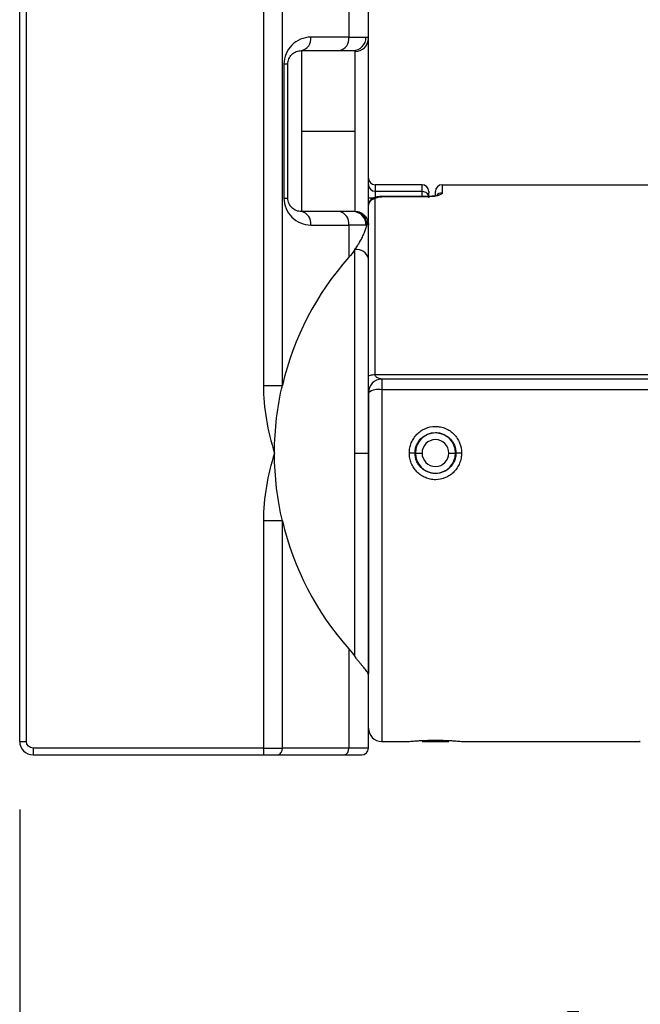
# Model space of a CAD drawing. Header units: millimetres. Extents: x 25 to 1092, y 25 to 838.
# Tile 60 of 81: x 536 to 582, y 427 to 501. Entities that reach past the tile are written whole.
import ezdxf

# ---------------------------------------------------------------- set-up
doc = ezdxf.new("R2010")
doc.units = ezdxf.units.MM
doc.header["$LTSCALE"] = 4
doc.linetypes.add('SLD-Solid', pattern=[0])
doc.layers.add('DIMENSIONS', color=140, linetype='SLD-Solid', lineweight=25)
doc.styles.add('SLDTEXTSTYLE0', font='VERDANA.TTF')
doc.dimstyles.new('SLDDIMSTYLE4', dxfattribs={"dimtxt": 8.632031, "dimasz": 13.208, "dimexe": 0, "dimexo": 0.0625, "dimgap": 2.158008, "dimtad": 0, "dimtih": 1, "dimtoh": 1, "dimrnd": 1e-09, "dimzin": 12, "dimdsep": 46, "dimtxsty": 'SLDTEXTSTYLE0', "dimsah": 1, "dimcen": 0.09, "dimadec": 0, "dimazin": 3, "dimtfac": 1, "dimtofl": 0, "dimtmove": 0, "dimatfit": 3, "dimfxl": 0, "dimfrac": 2, "dimtolj": 1, "dimtzin": 12, "dimarcsym": 0})

# ---------------------------------------------------------------- blocks, each defined once
blk = doc.blocks.new('_D_11')
at = {"layer": 'DIMENSIONS'}
for p, q in [((646.166, 456.81), (646.166, 401.466)), ((535.773, 441.857), (535.773, 401.466)), ((535.773, 414.166), (565.416, 414.166)), ((577.112, 414.166), (574.214, 414.166)), ((574.214, 414.166), (574.214, 400.447)), ((602.763, 414.166), (605.662, 414.166)), ((605.662, 414.166), (605.662, 400.447)), ((646.166, 414.166), (614.46, 414.166)), ((574.214, 400.447), (577.112, 400.447)), ((605.662, 400.447), (602.763, 400.447))]:
    blk.add_line(p, q, dxfattribs=at)
for points in [[(535.773, 414.166), (548.981, 412.134), (548.981, 416.198)], [(646.166, 414.166), (632.958, 416.198), (632.958, 412.134)]]:
    blk.add_solid(points, dxfattribs=at)
at = {"layer": 'DIMENSIONS', "char_height": 8.4667, "attachment_point": 1, "style": 'SLDTEXTSTYLE0'}
for s, insert in [('110.4', (573.522, 426.853)), ('4.35', (577.112, 411.201))]:
    blk.add_mtext(s, dxfattribs=dict(at, insert=insert))

msp = doc.modelspace()

# ---------------------------------------------------------------- linework, layer by layer
for p, q in [((535.773, 446.937), (535.773, 502.437)), ((536.273, 446.937), (536.273, 502.437)), ((553.944, 502.437), (553.944, 473.48)), ((555.358, 473.48), (555.358, 502.437)), ((560.308, 502.437), (560.308, 499.437)), ((561.773, 499.354), (561.773, 502.437)), ((560.308, 499.437), (557.48, 499.437)), ((560.308, 499.437), (561.59, 499.437)), ((556.773, 498.437), (559.601, 498.437)), ((556.773, 498.437), (556.773, 492.437)), ((560.773, 498.366), (560.773, 492.437)), ((555.48, 497.437), (555.48, 487.437)), ((555.773, 497.437), (555.48, 497.437)), ((555.773, 487.437), (555.773, 497.437)), ((556.773, 492.437), (560.773, 492.437)), ((556.773, 492.437), (556.773, 486.437)), ((560.773, 492.437), (560.773, 486.458)), ((565.773, 488.437), (562.273, 488.437)), ((562.273, 488.437), (562.273, 487.956)), ((565.773, 487.956), (565.773, 488.437)), ((567.273, 488.437), (567.273, 487.834)), ((567.273, 488.437), (592.773, 488.437)), ((555.48, 487.437), (555.773, 487.437)), ((561.773, 487.468), (562.273, 487.468)), ((562.273, 487.956), (562.273, 487.468)), ((562.273, 487.956), (565.773, 487.956)), ((562.273, 474.29), (562.273, 487.382)), ((562.773, 487.57), (562.773, 487.547)), ((566.273, 487.57), (562.773, 487.57)), ((566.273, 487.547), (562.773, 487.547)), ((565.773, 487.57), (565.773, 487.956)), ((566.273, 487.937), (566.273, 487.836)), ((566.273, 487.547), (566.273, 487.57)), ((559.601, 486.437), (556.773, 486.437)), ((557.48, 485.437), (560.308, 485.437)), ((560.308, 485.437), (560.308, 483.029)), ((561.59, 485.437), (560.308, 485.437)), ((560.773, 468.437), (560.773, 483.611)), ((562.273, 474.29), (592.773, 474.29)), ((553.944, 473.48), (555.358, 473.48)), ((562.773, 473.937), (562.773, 473.156)), ((592.773, 473.937), (562.773, 473.937)), ((562.773, 473.156), (562.773, 446.937)), ((592.773, 473.156), (562.773, 473.156)), ((560.773, 453.262), (560.773, 468.437)), ((560.773, 468.437), (561.773, 468.437)), ((565.248, 468.437), (564.828, 468.437)), ((565.273, 468.437), (565.773, 468.437)), ((567.773, 468.437), (568.273, 468.437)), ((568.298, 468.437), (568.189, 467.892)), ((568.717, 468.435), (568.298, 468.435)), ((553.944, 463.394), (553.944, 446.437)), ((555.358, 463.394), (553.944, 463.394)), ((555.358, 446.437), (555.358, 463.394)), ((560.308, 453.845), (560.308, 446.437)), ((561.773, 446.437), (561.773, 451.889)), ((535.773, 446.937), (536.273, 446.937)), ((553.944, 446.437), (536.773, 446.437)), ((536.773, 446.437), (536.773, 445.937)), ((553.944, 446.437), (553.944, 445.937)), ((553.944, 446.437), (555.358, 446.437)), ((560.308, 446.437), (555.358, 446.437)), ((561.773, 446.437), (560.308, 446.437)), ((562.773, 446.937), (564.795, 446.937)), ((565.773, 446.937), (566.75, 446.937)), ((566.75, 446.937), (567.773, 446.937)), ((568.75, 446.937), (582.033, 446.937)), ((536.773, 445.937), (553.944, 445.937)), ((555.005, 445.937), (559.954, 445.937))]:
    msp.add_line(p, q)
at = {"flags": 128}
msp.add_lwpolyline([(561.773, 474.144), (561.782, 474.173), (561.811, 474.2), (561.857, 474.225), (561.919, 474.248), (561.995, 474.266), (562.081, 474.279), (562.175, 474.288), (562.273, 474.29)], dxfattribs=at)
for centre, radius, start, end in [((556.596, 499.312), 0.893, 281.42175, 8.04947), ((559.424, 499.312), 0.893, 281.42175, 8.04947), ((560.608, 499.419), 0.982, 271.08526, 1.04563), ((560.778, 499.36), 0.994, 269.66268, 359.65866), ((562.273, 488.937), 0.5, 180, 270), ((562.267, 488.45), 0.494, 180.70551, 270.68855), ((565.773, 487.937), 0.5, 0, 90), ((567.273, 487.937), 0.5, 90, 180), ((562.26, 486.894), 0.487, 88.49015, 178.40604), ((567.269, 487.332), 0.503, 89.64719, 145.94229), ((556.596, 485.562), 0.893, 351.95053, 78.57825), ((559.424, 485.562), 0.893, 351.95053, 78.57825), ((560.608, 485.455), 0.982, 358.95437, 88.91474), ((560.668, 485.443), 0.998, 359.88957, 88.90399), ((576.773, 468.437), 22, 138.45066, 166.74852), ((560.904, 482.732), 0.889, 12.33453, 98.4731), ((562.773, 472.937), 1, 90, 180), ((562.535, 471.853), 1.325, 79.65476, 125.10675), ((566.773, 468.437), 1.5, 0, 180), ((566.773, 468.437), 1, 0, 180), ((566.773, 468.437), 1.5, 180, 0), ((566.773, 468.437), 1, 180, 0), ((566.773, 468.437), 1.525, 359.93766, 0), ((576.773, 468.437), 22, 193.25148, 221.54934), ((562.773, 447.937), 1, 180, 270), ((536.773, 446.937), 1, 180, 270), ((554.916, 446.374), 0.446, 281.42175, 8.04947), ((559.866, 446.374), 0.446, 281.42175, 8.04947), ((561.273, 446.437), 0.5, 270, 0)]:
    msp.add_arc(centre, radius, start, end)
for points, knots in [([(557.48, 499.437), (557.218, 499.437), (556.956, 499.385), (556.472, 499.184), (556.251, 499.036), (555.88, 498.666), (555.732, 498.444), (555.532, 497.96), (555.48, 497.699), (555.48, 497.437)], [0, 0, 0, 0, 0.25, 0.25, 0.5, 0.5, 0.75, 0.75, 1, 1, 1, 1]), ([(561.59, 499.437), (561.607, 499.436), (561.64, 499.436), (561.681, 499.431), (561.715, 499.422), (561.741, 499.41), (561.759, 499.395), (561.77, 499.377), (561.772, 499.362), (561.773, 499.354)], [0, 0, 0, 0, 0.144715, 0.288738, 0.432112, 0.57488, 0.717088, 0.858779, 1, 1, 1, 1]), ([(561.773, 485.461), (561.773, 485.604), (561.773, 486.368), (561.773, 488.848), (561.773, 490.479), (561.773, 493.903), (561.773, 495.578), (561.773, 498.218), (561.773, 499.092), (561.773, 499.354)], [0, 0, 0, 0, 0.25, 0.25, 0.5, 0.5, 0.75, 0.75, 1, 1, 1, 1]), ([(555.773, 497.437), (555.773, 497.568), (555.799, 497.698), (555.899, 497.94), (555.973, 498.051), (556.158, 498.236), (556.269, 498.311), (556.511, 498.411), (556.642, 498.437), (556.773, 498.437)], [0, 0, 0, 0, 0.25, 0.25, 0.5, 0.5, 0.75, 0.75, 1, 1, 1, 1]), ([(555.48, 487.437), (555.48, 487.175), (555.532, 486.913), (555.732, 486.429), (555.88, 486.208), (556.251, 485.837), (556.472, 485.689), (556.956, 485.489), (557.218, 485.437), (557.48, 485.437)], [0, 0, 0, 0, 0.25, 0.25, 0.5, 0.5, 0.75, 0.75, 1, 1, 1, 1]), ([(556.773, 486.437), (556.642, 486.437), (556.511, 486.463), (556.269, 486.563), (556.158, 486.637), (555.973, 486.822), (555.899, 486.933), (555.799, 487.175), (555.773, 487.306), (555.773, 487.437)], [0, 0, 0, 0, 0.25, 0.25, 0.5, 0.5, 0.75, 0.75, 1, 1, 1, 1]), ([(562.773, 487.569), (562.715, 487.567), (562.598, 487.563), (562.367, 487.527), (562.15, 487.454), (561.978, 487.341), (561.877, 487.238), (561.807, 487.122), (561.789, 487.036), (561.781, 486.994)], [0, 0, 0, 0, 0.123442, 0.247253, 0.498997, 0.627071, 0.754818, 0.87968, 1, 1, 1, 1]), ([(562.273, 487.382), (562.273, 487.426), (562.323, 487.468), (562.506, 487.529), (562.636, 487.547), (562.773, 487.547)], [0, 0, 0, 0, 0.5, 0.5, 1, 1, 1, 1]), ([(565.773, 487.956), (565.905, 487.956), (566.032, 487.905), (566.22, 487.722), (566.273, 487.597), (566.273, 487.468)], [0, 0, 0, 0, 0.5, 0.5, 1, 1, 1, 1]), ([(566.273, 487.569), (566.273, 487.676), (566.273, 487.804), (566.273, 487.832), (566.273, 487.836)], [0, 0, 0, 0, 0.833415, 1, 1, 1, 1]), ([(567.273, 487.834), (567.272, 487.826), (567.27, 487.809), (567.256, 487.784), (567.233, 487.759), (567.191, 487.725), (567.117, 487.685), (566.994, 487.64), (566.844, 487.601), (566.668, 487.571), (566.476, 487.551), (566.34, 487.549), (566.273, 487.547)], [0, 0, 0, 0, 0.062884, 0.125204, 0.187479, 0.250229, 0.375735, 0.500037, 0.625652, 0.749628, 0.87513, 1, 1, 1, 1]), ([(566.795, 487.595), (566.783, 487.595), (566.754, 487.597), (566.653, 487.586), (566.491, 487.572), (566.348, 487.57), (566.273, 487.569)], [0, 0, 0, 0, 0.164191, 0.409445, 0.686554, 1, 1, 1, 1]), ([(566.773, 487.591), (566.773, 487.664), (566.773, 487.899), (566.773, 487.921), (566.773, 487.937)], [0, 0, 0, 0, 0.311145, 1, 1, 1, 1]), ([(560.773, 486.458), (560.805, 486.456), (560.868, 486.454), (560.958, 486.439), (561.039, 486.42), (561.113, 486.395), (561.179, 486.368), (561.236, 486.339), (561.286, 486.311), (561.329, 486.283), (561.4, 486.233), (561.493, 486.15), (561.596, 486.024), (561.677, 485.888), (561.712, 485.789), (561.729, 485.741)], [0, 0, 0, 0, 0.076679, 0.148099, 0.214259, 0.27516, 0.3308, 0.38118, 0.426297, 0.466152, 0.500743, 0.630038, 0.756311, 0.879613, 1, 1, 1, 1]), ([(560.773, 483.611), (560.803, 483.655), (560.87, 483.749), (560.97, 483.902), (561.104, 484.117), (561.223, 484.33), (561.359, 484.598), (561.476, 484.862), (561.589, 485.166), (561.641, 485.353), (561.665, 485.441)], [0, 0, 0, 0, 0.071348, 0.154462, 0.249342, 0.421284, 0.499566, 0.686241, 0.853048, 1, 1, 1, 1]), ([(561.729, 485.741), (561.72, 485.691), (561.702, 485.592), (561.678, 485.491), (561.665, 485.441)], [0, 0, 0, 0, 0.500184, 1, 1, 1, 1]), ([(561.773, 482.922), (561.773, 483.296), (561.773, 483.717), (561.773, 484.577), (561.773, 485.02), (561.773, 485.461)], [0, 0, 0, 0, 0.5, 0.5, 1, 1, 1, 1]), ([(562.773, 473.937), (562.772, 473.937), (562.77, 473.938), (562.754, 473.944), (562.729, 473.952), (562.691, 473.964), (562.619, 473.982), (562.523, 474.013), (562.416, 474.061), (562.335, 474.126), (562.283, 474.202), (562.276, 474.262), (562.273, 474.29)], [0, 0, 0, 0, 0.052886, 0.105351, 0.160071, 0.21942, 0.301491, 0.469985, 0.634943, 0.773734, 0.892303, 1, 1, 1, 1]), ([(553.944, 473.48), (553.944, 472.624), (554.022, 471.768), (554.307, 470.082), (554.515, 469.253), (554.773, 468.437)], [0, 0, 0, 0, 0.5, 0.5, 1, 1, 1, 1]), ([(554.773, 468.437), (554.773, 469.335), (554.828, 470.21), (555.03, 471.898), (555.177, 472.71), (555.358, 473.48)], [0, 0, 0, 0, 0.5, 0.5, 1, 1, 1, 1]), ([(561.773, 472.937), (561.773, 472.194), (561.773, 470.709), (561.773, 468.42), (561.773, 466.114), (561.773, 463.819), (561.773, 461.583), (561.773, 459.453), (561.773, 457.453), (561.773, 455.602), (561.773, 453.921), (561.773, 452.715), (561.773, 452.144), (561.773, 452.004)], [0, 0, 0, 0, 0.095906, 0.191802, 0.290179, 0.388535, 0.486912, 0.585268, 0.68118, 0.777069, 0.872981, 0.968871, 1, 1, 1, 1]), ([(564.828, 468.437), (564.828, 468.567), (564.841, 468.695), (564.889, 468.946), (564.926, 469.071), (565.022, 469.311), (565.081, 469.424), (565.22, 469.64), (565.301, 469.742), (565.48, 469.927), (565.577, 470.009), (565.789, 470.156), (565.903, 470.219), (566.256, 470.37), (566.515, 470.424), (566.9, 470.424), (567.03, 470.411), (567.282, 470.359), (567.404, 470.321), (567.641, 470.219), (567.756, 470.156), (567.966, 470.01), (568.065, 469.927), (568.245, 469.741), (568.325, 469.64), (568.464, 469.425), (568.524, 469.309), (568.667, 468.951), (568.717, 468.694), (568.717, 468.435)], [0, 0, 0, 0, 0.0625, 0.0625, 0.125, 0.125, 0.1875, 0.1875, 0.25, 0.25, 0.3125, 0.3125, 0.375, 0.375, 0.5, 0.5, 0.5625, 0.5625, 0.625, 0.625, 0.6875, 0.6875, 0.75, 0.75, 0.8125, 0.8125, 0.875, 0.875, 1, 1, 1, 1]), ([(565.248, 468.437), (565.248, 468.538), (565.257, 468.637), (565.296, 468.832), (565.326, 468.929), (565.402, 469.113), (565.449, 469.201), (565.56, 469.366), (565.624, 469.445), (565.835, 469.656), (566.005, 469.769), (566.372, 469.921), (566.572, 469.962), (566.871, 469.962), (566.972, 469.952), (567.168, 469.913), (567.263, 469.884), (567.448, 469.808), (567.537, 469.76), (567.702, 469.65), (567.779, 469.587), (567.921, 469.445), (567.984, 469.368), (568.095, 469.203), (568.143, 469.114), (568.258, 468.837), (568.298, 468.638), (568.298, 468.437)], [0, 0, 0, 0, 0.0625, 0.0625, 0.125, 0.125, 0.1875, 0.1875, 0.25, 0.25, 0.375, 0.375, 0.5, 0.5, 0.5625, 0.5625, 0.625, 0.625, 0.6875, 0.6875, 0.75, 0.75, 0.8125, 0.8125, 0.875, 0.875, 1, 1, 1, 1]), ([(554.773, 468.437), (554.515, 467.619), (554.307, 466.791), (554.023, 465.11), (553.944, 464.253), (553.944, 463.394)], [0, 0, 0, 0, 0.5, 0.5, 1, 1, 1, 1]), ([(568.717, 468.435), (568.717, 468.305), (568.704, 468.177), (568.655, 467.925), (568.619, 467.8), (568.523, 467.562), (568.464, 467.448), (568.324, 467.233), (568.243, 467.13), (568.065, 466.946), (567.967, 466.864), (567.755, 466.717), (567.641, 466.654), (567.288, 466.503), (567.03, 466.45), (566.645, 466.45), (566.515, 466.463), (566.263, 466.514), (566.141, 466.553), (565.904, 466.654), (565.79, 466.717), (565.579, 466.862), (565.481, 466.946), (565.301, 467.132), (565.221, 467.232), (565.082, 467.447), (565.022, 467.563), (564.926, 467.802), (564.89, 467.924), (564.841, 468.177), (564.828, 468.307), (564.828, 468.437)], [0, 0, 0, 0, 0.0625, 0.0625, 0.125, 0.125, 0.1875, 0.1875, 0.25, 0.25, 0.3125, 0.3125, 0.375, 0.375, 0.5, 0.5, 0.5625, 0.5625, 0.625, 0.625, 0.6875, 0.6875, 0.75, 0.75, 0.8125, 0.8125, 0.875, 0.875, 0.9375, 0.9375, 1, 1, 1, 1]), ([(568.298, 468.435), (568.297, 468.334), (568.287, 468.235), (568.248, 468.04), (568.219, 467.943), (568.142, 467.759), (568.095, 467.672), (567.985, 467.506), (567.92, 467.428), (567.709, 467.217), (567.539, 467.104), (567.172, 466.952), (566.972, 466.912), (566.673, 466.912), (566.572, 466.922), (566.377, 466.961), (566.282, 466.989), (566.097, 467.066), (566.008, 467.114), (565.843, 467.224), (565.766, 467.287), (565.623, 467.429), (565.56, 467.506), (565.45, 467.671), (565.402, 467.76), (565.287, 468.037), (565.248, 468.235), (565.248, 468.437)], [0, 0, 0, 0, 0.0625, 0.0625, 0.125, 0.125, 0.1875, 0.1875, 0.25, 0.25, 0.375, 0.375, 0.5, 0.5, 0.5625, 0.5625, 0.625, 0.625, 0.6875, 0.6875, 0.75, 0.75, 0.8125, 0.8125, 0.875, 0.875, 1, 1, 1, 1]), ([(561.773, 451.889), (561.772, 451.902), (561.77, 451.929), (561.76, 451.971), (561.744, 452.013), (561.724, 452.055), (561.684, 452.124), (561.613, 452.225), (561.496, 452.368), (561.366, 452.521), (561.227, 452.683), (561.079, 452.861), (560.927, 453.051), (560.824, 453.192), (560.773, 453.262)], [0, 0, 0, 0, 0.05497, 0.107569, 0.157805, 0.205686, 0.251219, 0.379803, 0.500426, 0.606498, 0.709099, 0.808603, 0.905421, 1, 1, 1, 1]), ([(564.795, 446.937), (564.795, 446.937), (564.845, 446.942), (565.042, 446.959), (565.186, 446.971), (565.46, 446.99), (565.559, 446.996), (565.773, 447.008), (565.89, 447.013), (566.13, 447.022), (566.254, 447.025), (566.511, 447.03), (566.642, 447.032), (567.033, 447.032), (567.296, 447.026), (567.655, 447.013), (567.772, 447.008), (567.987, 446.996), (568.086, 446.99), (568.268, 446.977), (568.351, 446.971), (568.492, 446.96), (568.553, 446.955), (568.7, 446.942), (568.75, 446.937), (568.75, 446.937)], [0, 0, 0, 0, 0.125, 0.125, 0.25, 0.25, 0.3125, 0.3125, 0.375, 0.375, 0.4375, 0.4375, 0.5, 0.5, 0.625, 0.625, 0.6875, 0.6875, 0.75, 0.75, 0.8125, 0.8125, 0.875, 0.875, 1, 1, 1, 1]), ([(582.033, 446.946), (581.995, 446.941), (581.955, 446.935), (582.021, 446.944), (582.025, 446.945)], [0, 0, 0, 0, 0.939101, 1, 1, 1, 1])]:
    msp.add_open_spline(points, degree=3, knots=knots)
for points in [[(559.601, 498.437), (560.089, 498.437), (560.442, 498.437), (560.626, 498.437)], [(560.626, 498.437), (560.724, 498.437), (560.773, 498.414), (560.773, 498.366)], [(560.626, 486.437), (560.442, 486.437), (560.089, 486.437), (559.601, 486.437)], [(560.687, 486.44), (560.669, 486.438), (560.649, 486.437), (560.626, 486.437)], [(560.773, 486.458), (560.74, 486.45), (560.711, 486.444), (560.687, 486.44)], [(561.59, 485.437), (561.618, 485.437), (561.643, 485.438), (561.665, 485.441)], [(561.729, 485.741), (561.758, 485.65), (561.773, 485.555), (561.773, 485.461)], [(560.773, 483.611), (560.632, 483.414), (560.477, 483.22), (560.308, 483.029)], [(561.773, 468.437), (561.773, 473.83), (561.773, 479.017), (561.773, 482.922)], [(555.358, 463.394), (554.994, 464.941), (554.773, 466.637), (554.773, 468.437)], [(561.773, 451.889), (561.773, 455.868), (561.773, 461.973), (561.773, 468.437)], [(560.308, 453.845), (560.477, 453.654), (560.632, 453.459), (560.773, 453.262)], [(536.773, 446.437), (536.497, 446.437), (536.273, 446.661), (536.273, 446.937)], [(553.944, 445.937), (554.342, 445.937), (554.723, 445.937), (555.005, 445.937)], [(559.954, 445.937), (560.798, 445.937), (561.273, 445.937), (561.273, 445.937)]]:
    msp.add_open_spline(points, degree=3)

# ---------------------------------------------------------------- dimensions: what is measured, and where the dimension line sits
at = {"layer": 'DIMENSIONS'}
dim = msp.add_linear_dim(base=(646.166, 414.166), p1=(535.773, 446.937), p2=(646.166, 461.89), dimstyle='SLDDIMSTYLE4', dxfattribs=at)
dim.commit()
dim.dimension.update_dxf_attribs({"geometry": '_D_11', "text_midpoint": (589.938, 414.166), "dimtype": 160})

doc.saveas('drawing.dxf')
